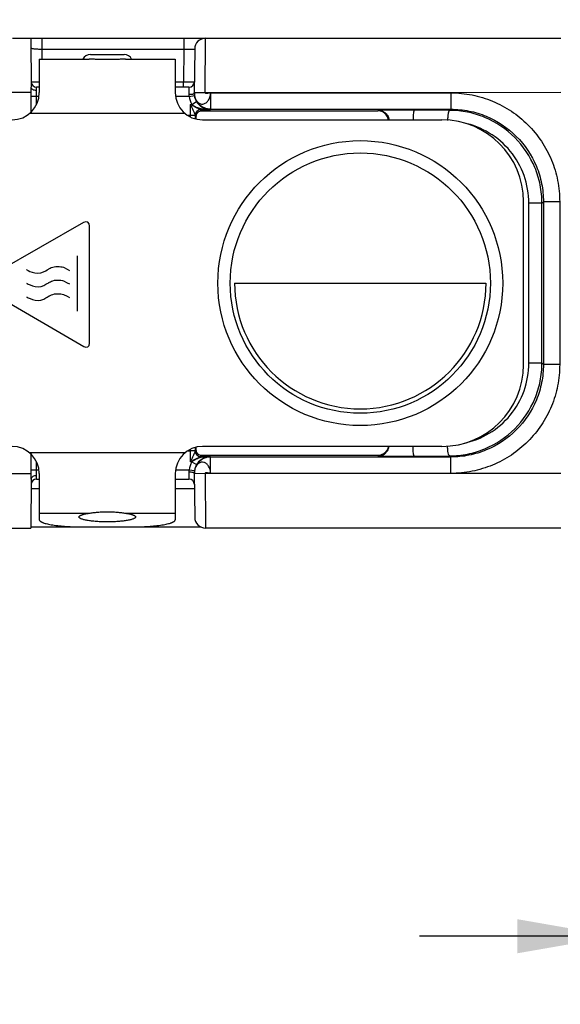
# Model space of a CAD drawing. Header units: inches. Extents: x 0 to 22, y 0 to 17.
# Tile 4 of 33: x 9.1 to 10, y 3.8 to 5.6. Entities that reach past the tile are written whole.
import ezdxf

# ---------------------------------------------------------------- set-up
doc = ezdxf.new("R2010")
doc.units = ezdxf.units.IN
doc.header["$LTSCALE"] = 1.21
doc.header["$MEASUREMENT"] = 0
doc.layers.get('0').update_dxf_attribs({"linetype": 'CONTINUOUS'})
for name, color, linetype in [('02___PRT_ALL_AXES', 7, 'CONTINUOUS'), ('03___PRT_ALL_CURVES', 7, 'CONTINUOUS'), ('06___PRT_ALL_SURFS', 7, 'CONTINUOUS'), ('DIMENSIONS', 7, 'CONTINUOUS'), ('FEATURES', 7, 'CONTINUOUS')]:
    doc.layers.add(name, color=color, linetype=linetype)
doc.styles.get("Standard").update_dxf_attribs({"font": 'txt', "width": 0.8})
doc.dimstyles.new('DIMSTYLE_1', dxfattribs={"dimtxt": 0.125, "dimasz": 0.18, "dimexe": 0.18, "dimexo": 0.0625, "dimgap": 0.09, "dimtad": 0, "dimtih": 1, "dimtoh": 1, "dimdec": 3, "dimzin": 4, "dimdsep": 46, "dimtxsty": 'STANDARD', "dimblk": '_FILLED', "dimblk1": '_FILLED', "dimblk2": '_FILLED', "dimcen": 0.09, "dimadec": 0, "dimazin": 0, "dimtp": 0.001, "dimtm": 0.001, "dimtfac": 1, "dimtdec": 3, "dimtofl": 0, "dimtmove": 0, "dimatfit": 3, "dimldrblk": '_FILLED', "dimfxl": 1, "dimtolj": 1, "dimtzin": 4, "dimarcsym": 0})

# ---------------------------------------------------------------- blocks, each defined once
blk = doc.blocks.new('_FILLED')
at = {"color": 0, "linetype": 'BYBLOCK'}
blk.add_solid([(0, 0), (-1, 0.174), (-1, -0.174)], dxfattribs=at)
blk = doc.blocks.new('*D3')
at = {"layer": 'DIMENSIONS', "color": 2, "linetype": 'CONTINUOUS'}
for p, q in [((7.3649, 5.5919), (7.3649, 6.4298)), ((10.1476, 5.5173), (10.1476, 6.4298)), ((7.3649, 6.3048), (8.0312, 6.3048)), ((10.1476, 6.3048), (9.4812, 6.3048))]:
    blk.add_line(p, q, dxfattribs=at)
at = {"layer": 'DIMENSIONS', "color": 2, "linetype": 'CONTINUOUS', "xscale": 0.18, "yscale": 0.18, "zscale": 0.18, "rotation": 180}
blk.add_blockref('_FILLED', (7.3649, 6.3048), dxfattribs=at)
at = {"layer": 'DIMENSIONS', "color": 2, "linetype": 'CONTINUOUS', "xscale": 0.18, "yscale": 0.18, "zscale": 0.18}
blk.add_blockref('_FILLED', (10.1476, 6.3048), dxfattribs=at)
at = {"layer": 'DIMENSIONS', "color": 2, "linetype": 'CONTINUOUS', "insert": (8.7562, 6.3673), "char_height": 0.125, "width": 1.325, "attachment_point": 2, "line_spacing_factor": 0.9}
blk.add_mtext('2.78{\\Ftxt.shx;\\W1.000000;\\H0.125000; }[70.681]', dxfattribs=at)
blk = doc.blocks.new('*D4')
at = {"layer": 'DIMENSIONS', "color": 2, "linetype": 'CONTINUOUS'}
for p, q in [((12.0059, 4.8002), (12.0059, 3.7798)), ((10.1476, 4.6923), (10.1476, 3.7798)), ((10.1476, 3.9048), (9.7876, 3.9048)), ((12.0059, 3.9048), (12.3659, 3.9048))]:
    blk.add_line(p, q, dxfattribs=at)
at = {"layer": 'DIMENSIONS', "color": 2, "linetype": 'CONTINUOUS', "xscale": 0.18, "yscale": 0.18, "zscale": 0.18}
blk.add_blockref('_FILLED', (10.1476, 3.9048), dxfattribs=at)
at = {"layer": 'DIMENSIONS', "color": 2, "linetype": 'CONTINUOUS', "xscale": 0.18, "yscale": 0.18, "zscale": 0.18, "rotation": 180}
blk.add_blockref('_FILLED', (12.0059, 3.9048), dxfattribs=at)
at = {"layer": 'DIMENSIONS', "color": 2, "linetype": 'CONTINUOUS', "insert": (11.0768, 3.9673), "char_height": 0.125, "width": 1.325, "attachment_point": 2, "line_spacing_factor": 0.9}
blk.add_mtext('1.86{\\Ftxt.shx;\\W1.000000;\\H0.125000; }[47.202]', dxfattribs=at)
blk = doc.blocks.new('*D5')
at = {"layer": 'DIMENSIONS', "color": 2, "linetype": 'CONTINUOUS'}
for p, q in [((7.3649, 5.2442), (7.3649, 7.1798)), ((12.0059, 5.2244), (12.0059, 7.1798)), ((7.3649, 7.0548), (8.9104, 7.0548)), ((12.0059, 7.0548), (10.4604, 7.0548))]:
    blk.add_line(p, q, dxfattribs=at)
at = {"layer": 'DIMENSIONS', "color": 2, "linetype": 'CONTINUOUS', "xscale": 0.18, "yscale": 0.18, "zscale": 0.18, "rotation": 180}
blk.add_blockref('_FILLED', (7.3649, 7.0548), dxfattribs=at)
at = {"layer": 'DIMENSIONS', "color": 2, "linetype": 'CONTINUOUS', "xscale": 0.18, "yscale": 0.18, "zscale": 0.18}
blk.add_blockref('_FILLED', (12.0059, 7.0548), dxfattribs=at)
at = {"layer": 'DIMENSIONS', "color": 2, "linetype": 'CONTINUOUS', "insert": (9.6854, 7.1173), "char_height": 0.125, "width": 1.425, "attachment_point": 2, "line_spacing_factor": 0.9}
blk.add_mtext('4.64{\\Ftxt.shx;\\W1.000000;\\H0.125000; }[117.883]', dxfattribs=at)

msp = doc.modelspace()

# ---------------------------------------------------------------- linework, layer by layer
at = {"color": 7, "linetype": 'CONTINUOUS'}
for p, q in [((9.0397, 5.5548), (10.0476, 5.5548)), ((9.0731, 5.5548), (9.0739, 5.4648)), ((9.0933, 5.5548), (9.0933, 5.5348)), ((9.3545, 5.5548), (9.3545, 5.5348)), ((9.3938, 5.4548), (9.3945, 5.5548)), ((9.0933, 5.5348), (9.0934, 5.5162)), ((9.0933, 5.5348), (9.3545, 5.5348)), ((9.1827, 5.5248), (9.2451, 5.5248)), ((9.3545, 5.5348), (9.354, 5.4748)), ((9.3545, 5.5348), (9.3745, 5.5349)), ((9.3745, 5.5349), (9.3738, 5.4534)), ((9.0738, 5.4747), (9.0888, 5.4747)), ((9.0739, 5.4191), (9.0739, 5.4648)), ((9.0889, 5.4648), (9.0838, 5.4648)), ((9.0839, 5.4585), (9.0838, 5.4648)), ((9.3389, 5.4748), (9.354, 5.4748)), ((9.364, 5.4648), (9.3389, 5.4648)), ((9.354, 5.4648), (9.354, 5.4748)), ((9.354, 5.4748), (9.374, 5.4747)), ((9.364, 5.4648), (9.3638, 5.4516)), ((9.0739, 5.4548), (9.014, 5.4548)), ((9.0883, 5.4478), (9.0739, 5.4478)), ((9.0839, 5.4331), (9.0839, 5.4585)), ((9.3642, 5.4478), (9.3394, 5.4478)), ((9.3642, 5.4478), (9.3741, 5.4492)), ((9.3738, 5.4549), (9.3938, 5.4548)), ((9.8454, 5.4544), (9.3938, 5.4548)), ((9.4038, 5.4542), (9.8454, 5.4544)), ((9.4038, 5.4542), (9.4038, 5.4242)), ((10.0476, 5.4548), (9.8454, 5.4544)), ((9.8454, 5.4542), (9.8454, 5.4242)), ((9.3664, 5.4332), (9.3664, 5.4128)), ((9.3664, 5.4332), (9.3693, 5.4332)), ((9.3693, 5.4332), (9.3779, 5.4383)), ((9.3664, 5.4128), (9.3622, 5.4128)), ((9.3754, 5.413), (9.3664, 5.4128)), ((9.3664, 5.4128), (9.3664, 5.4101)), ((9.3755, 5.4132), (9.3774, 5.4112)), ((9.3855, 5.4232), (9.3871, 5.4215)), ((9.3855, 5.4232), (9.4038, 5.4232)), ((9.3871, 5.4215), (9.7112, 5.4215)), ((9.4038, 5.4242), (9.4038, 5.4232)), ((9.4038, 5.4242), (9.8454, 5.4242)), ((9.7121, 5.4224), (9.7112, 5.4215)), ((9.7779, 5.4224), (9.7121, 5.4224)), ((9.8433, 5.4222), (9.7779, 5.4224)), ((9.8433, 5.4222), (9.8454, 5.4242)), ((9.3889, 5.4048), (9.8289, 5.4048)), ((9.9789, 4.9548), (9.9789, 5.2548)), ((10.0127, 5.2516), (9.9886, 5.2516)), ((9.9886, 4.9579), (9.9886, 5.2516)), ((10.0127, 5.2516), (10.0154, 5.2543)), ((10.0127, 4.9579), (10.0127, 5.2516)), ((10.0453, 5.2543), (10.0154, 5.2543)), ((10.0154, 5.2543), (10.0154, 4.9552)), ((10.0453, 5.2543), (10.0453, 4.9552)), ((10.0127, 4.9579), (9.9886, 4.9579)), ((10.0154, 4.9552), (10.0127, 4.9579)), ((10.0453, 4.9552), (10.0154, 4.9552)), ((9.3622, 4.7967), (9.3664, 4.7967)), ((9.3664, 4.7994), (9.3664, 4.7967)), ((9.3754, 4.7965), (9.3664, 4.7967)), ((9.3664, 4.7967), (9.3664, 4.7763)), ((9.3774, 4.7983), (9.3755, 4.7963)), ((9.8289, 4.8048), (9.3889, 4.8048)), ((9.0739, 4.7448), (9.0739, 4.7904)), ((9.0839, 4.751), (9.0839, 4.7765)), ((9.3693, 4.7763), (9.3664, 4.7763)), ((9.3693, 4.7763), (9.3779, 4.7713)), ((9.3871, 4.788), (9.3855, 4.7863)), ((9.4038, 4.7863), (9.3855, 4.7863)), ((9.7112, 4.788), (9.3871, 4.788)), ((9.4038, 4.7863), (9.4038, 4.7853)), ((9.8454, 4.7853), (9.4038, 4.7853)), ((9.4038, 4.7553), (9.4038, 4.7853)), ((9.7112, 4.788), (9.7121, 4.7871)), ((9.7121, 4.7871), (9.7779, 4.7871)), ((9.7779, 4.7871), (9.8433, 4.7874)), ((9.8454, 4.7853), (9.8433, 4.7874)), ((9.8454, 4.7553), (9.8454, 4.7853)), ((9.0739, 4.7618), (9.0883, 4.7618)), ((9.3394, 4.7618), (9.3642, 4.7618)), ((9.3638, 4.7579), (9.364, 4.7448)), ((9.3642, 4.7618), (9.3741, 4.7603)), ((9.3738, 4.7579), (9.3738, 4.7561)), ((9.014, 4.7548), (9.0739, 4.7548)), ((9.0739, 4.7448), (9.0731, 4.6548)), ((9.0838, 4.7448), (9.0839, 4.751)), ((9.0838, 4.7448), (9.0889, 4.7448)), ((9.3389, 4.7448), (9.364, 4.7448)), ((9.3738, 4.7561), (9.3745, 4.6746)), ((9.3938, 4.7548), (9.3738, 4.7546)), ((9.8454, 4.7551), (9.3938, 4.7548)), ((9.3938, 4.7548), (9.3945, 4.6548)), ((9.8454, 4.7551), (9.4038, 4.7553)), ((10.0476, 4.7548), (9.8454, 4.7551)), ((7.3919, 4.6548), (9.0731, 4.6548)), ((10.0476, 4.6548), (9.3945, 4.6548))]:
    msp.add_line(p, q, dxfattribs=at)
at = {"color": 3, "linetype": 'CONTINUOUS'}
for p, q in [((9.0737, 4.7273), (9.0889, 4.7273)), ((9.3389, 4.7273), (9.374, 4.7273)), ((9.0731, 4.6573), (9.1511, 4.6573)), ((9.2766, 4.6573), (9.3853, 4.6573))]:
    msp.add_line(p, q, dxfattribs=at)
at = {"color": 7, "linetype": 'CONTINUOUS'}
for points in [[(9.3738, 5.4534), (9.3739, 5.4515), (9.3741, 5.45), (9.3743, 5.4489), (9.3743, 5.4486)], [(9.3743, 4.7609), (9.3743, 4.7605), (9.374, 4.7594), (9.3738, 4.7579)]]:
    msp.add_lwpolyline(points, dxfattribs=at)
for radius in [0.2617, 0.2391]:
    msp.add_circle((9.6789, 5.1048), radius, dxfattribs=at)
for centre, radius, start, end in [((9.3945, 5.5348), 0.02, 90, 179.5), ((9.1827, 5.5098), 0.015, 90, 154.4208), ((9.2451, 5.5098), 0.015, 25.5792, 90), ((9.0838, 5.4748), 0.01, 180.5, 269.9999), ((9.364, 5.4748), 0.01, 270, 359.5001), ((9.4038, 5.4535), 0.03, 181.486, 188.289), ((9.4044, 5.4539), 0.0308, 210.5862, 233.3825), ((9.4045, 5.454), 0.0308, 233.3629, 239.6883), ((9.4045, 5.4539), 0.0308, 239.6907, 241.6359), ((9.3854, 5.4132), 0.01, 90.0034, 179.8781), ((10.5838, 5.413), 1.2084, 179.9903, 180.2952), ((9.3855, 5.4132), 0.01, 90.0033, 179.9967), ((9.4044, 5.4539), 0.0307, 241.6386, 246.3269), ((9.4043, 5.4536), 0.0304, 246.3071, 268.9942), ((9.8289, 5.2548), 0.15, 0, 90), ((9.8289, 4.9548), 0.15, 270, 360), ((10.5085, 4.7968), 1.1331, 179.7003, 180.0251), ((9.3854, 4.7963), 0.01, 180.1225, 270.0024), ((9.3855, 4.7963), 0.01, 180.0033, 269.9967), ((9.4045, 4.7556), 0.0308, 126.6344, 149.3967), ((9.4045, 4.7556), 0.0308, 120.3115, 126.6369), ((9.4045, 4.7556), 0.0308, 118.3641, 120.3091), ((9.4044, 4.7557), 0.0307, 113.6729, 118.3614), ((9.4043, 4.756), 0.0303, 90.9646, 113.7339), ((9.4038, 4.756), 0.03, 171.7106, 178.0862), ((9.0838, 4.7348), 0.01, 90, 179.5001), ((9.364, 4.7348), 0.01, 0.5, 90), ((9.3945, 4.6748), 0.02, 180.5, 270)]:
    msp.add_arc(centre, radius, start, end, dxfattribs=at)
for centre, start_param, end_param in [((9.3771, 5.4015), -1.339898, -1.064475), ((9.3771, 4.808), -2.077118, -1.801695)]:
    msp.add_ellipse(centre, major_axis=(0, 0.02), ratio=0.017455, start_param=start_param, end_param=end_param, dxfattribs=at)
for points, knots in [([(9.0732, 5.5382), (9.0732, 5.5378), (9.0736, 5.537), (9.0749, 5.5363), (9.0767, 5.5358), (9.0804, 5.5352), (9.0859, 5.5349), (9.0907, 5.5348), (9.0933, 5.5348)], [0, 0, 0, 0, 0.049917, 0.113926, 0.204529, 0.323781, 0.633693, 1, 1, 1, 1]), ([(9.0839, 5.4585), (9.0826, 5.4585), (9.0801, 5.4588), (9.0769, 5.4601), (9.0745, 5.4621), (9.0739, 5.4639), (9.0739, 5.4648)], [0, 0, 0, 0, 0.299867, 0.574096, 0.805173, 1, 1, 1, 1]), ([(9.3638, 5.4516), (9.365, 5.4516), (9.3674, 5.4517), (9.3706, 5.4521), (9.3726, 5.4526), (9.3738, 5.4534), (9.3738, 5.4538)], [0, 0, 0, 0, 0.362697, 0.674156, 0.890768, 1, 1, 1, 1]), ([(9.4038, 5.4242), (9.3999, 5.4242), (9.3919, 5.4258), (9.3819, 5.4326), (9.3753, 5.4426), (9.3737, 5.4506), (9.3738, 5.4545)], [0, 0, 0, 0, 0.250049, 0.500025, 0.749986, 1, 1, 1, 1]), ([(9.3738, 5.4545), (9.3738, 5.4518), (9.3744, 5.4466), (9.3774, 5.4398), (9.3821, 5.435), (9.3882, 5.4331), (9.3944, 5.4349), (9.3994, 5.4396), (9.4027, 5.4464), (9.4037, 5.4516), (9.4038, 5.4542)], [0, 0, 0, 0, 0.143631, 0.276269, 0.392713, 0.497214, 0.602641, 0.7212, 0.855575, 1, 1, 1, 1]), ([(9.4038, 5.4542), (9.4028, 5.4543), (9.4012, 5.454), (9.3991, 5.4536), (9.3975, 5.4533), (9.3961, 5.4532), (9.3949, 5.4532), (9.3939, 5.4537), (9.3938, 5.4544), (9.3938, 5.4548)], [0, 0, 0, 0, 0.279276, 0.43451, 0.584512, 0.717908, 0.825996, 0.910108, 1, 1, 1, 1]), ([(9.8454, 5.4544), (9.8519, 5.4544), (9.865, 5.4536), (9.8844, 5.4507), (9.9035, 5.446), (9.9282, 5.4371), (9.9572, 5.4216), (9.9877, 5.3966), (10.0127, 5.3661), (10.0313, 5.3313), (10.0428, 5.2935), (10.0453, 5.2673), (10.0453, 5.2543)], [0, 0, 0, 0, 0.062525, 0.125072, 0.187607, 0.250174, 0.375156, 0.500155, 0.625151, 0.750133, 0.875088, 1, 1, 1, 1]), ([(9.3664, 5.4332), (9.3673, 5.4313), (9.369, 5.4275), (9.3712, 5.4229), (9.3728, 5.4193), (9.3739, 5.4168), (9.3749, 5.4148), (9.3754, 5.4135), (9.3754, 5.413)], [0, 0, 0, 0, 0.283387, 0.561489, 0.695405, 0.821982, 0.929861, 1, 1, 1, 1]), ([(9.3664, 5.4332), (9.3683, 5.4322), (9.371, 5.4308), (9.3747, 5.4289), (9.3774, 5.4275), (9.3799, 5.4262), (9.382, 5.4252), (9.3834, 5.4244), (9.3844, 5.4239), (9.385, 5.4235), (9.3854, 5.4233), (9.3854, 5.4232)], [0, 0, 0, 0, 0.290387, 0.433809, 0.574627, 0.710822, 0.838078, 0.895411, 0.94547, 0.982696, 1, 1, 1, 1]), ([(9.3693, 5.4332), (9.3717, 5.4312), (9.3772, 5.4281), (9.3887, 5.4242), (9.3978, 5.4232), (9.4038, 5.4232)], [0, 0, 0, 0, 0.256859, 0.507809, 1, 1, 1, 1]), ([(9.3754, 5.4132), (9.3754, 5.4132), (9.3754, 5.4132), (9.3754, 5.4132), (9.3755, 5.4132)], [0, 0, 0, 0, 0.62229, 1, 1, 1, 1]), ([(9.3774, 5.4112), (9.3774, 5.4128), (9.378, 5.4157), (9.3812, 5.42), (9.3848, 5.4215), (9.3871, 5.4215)], [0, 0, 0, 0, 0.302931, 0.560608, 1, 1, 1, 1]), ([(9.3854, 5.4232), (9.3854, 5.4232), (9.3854, 5.4232), (9.3854, 5.4232), (9.3855, 5.4232)], [0, 0, 0, 0, 0.584438, 1, 1, 1, 1]), ([(9.7305, 5.4048), (9.7301, 5.4075), (9.7282, 5.4123), (9.7232, 5.4176), (9.7174, 5.4208), (9.7132, 5.4215), (9.7112, 5.4215)], [0, 0, 0, 0, 0.291819, 0.548452, 0.780342, 1, 1, 1, 1]), ([(9.7121, 5.4224), (9.7142, 5.4224), (9.7184, 5.4216), (9.7244, 5.4183), (9.7294, 5.4126), (9.7312, 5.4076), (9.7315, 5.4048)], [0, 0, 0, 0, 0.218484, 0.449792, 0.707051, 1, 1, 1, 1]), ([(9.7779, 5.4224), (9.7778, 5.4224), (9.7774, 5.4218), (9.7771, 5.4209), (9.7768, 5.4192), (9.7764, 5.4161), (9.7761, 5.4112), (9.7759, 5.4071), (9.7759, 5.4048)], [0, 0, 0, 0, 0.02953, 0.089104, 0.180514, 0.301514, 0.61771, 1, 1, 1, 1]), ([(9.8433, 5.4222), (9.843, 5.4221), (9.8424, 5.4217), (9.8413, 5.4199), (9.8403, 5.4162), (9.8395, 5.4105), (9.8393, 5.4061), (9.8392, 5.4038)], [0, 0, 0, 0, 0.043766, 0.110208, 0.324754, 0.633525, 1, 1, 1, 1]), ([(10.0127, 5.2516), (10.0127, 5.2628), (10.0105, 5.2853), (9.9975, 5.3281), (9.9659, 5.3754), (9.9188, 5.4069), (9.8764, 5.4199), (9.8543, 5.4221), (9.8433, 5.4222)], [0, 0, 0, 0, 0.126268, 0.252398, 0.502567, 0.751267, 0.875726, 1, 1, 1, 1]), ([(9.8454, 5.4242), (9.8565, 5.4242), (9.8788, 5.4221), (9.9214, 5.4091), (9.9687, 5.3776), (10.0003, 5.3303), (10.0132, 5.2877), (10.0154, 5.2654), (10.0154, 5.2543)], [0, 0, 0, 0, 0.125255, 0.250552, 0.500004, 0.749455, 0.874749, 1, 1, 1, 1]), ([(9.9886, 5.2516), (9.9886, 5.2688), (9.9827, 5.3034), (9.9569, 5.3489), (9.9176, 5.383), (9.8854, 5.3957), (9.8688, 5.3991)], [0, 0, 0, 0, 0.251968, 0.502885, 0.75219, 1, 1, 1, 1]), ([(9.8433, 4.7874), (9.8543, 4.7874), (9.8764, 4.7896), (9.9188, 4.8026), (9.9659, 4.8341), (9.9975, 4.8814), (10.0105, 4.9243), (10.0127, 4.9467), (10.0127, 4.9579)], [0, 0, 0, 0, 0.124274, 0.248732, 0.497431, 0.747601, 0.873731, 1, 1, 1, 1]), ([(9.8688, 4.8104), (9.8853, 4.8138), (9.9176, 4.8265), (9.9569, 4.8606), (9.9827, 4.9061), (9.9886, 4.9407), (9.9886, 4.9579)], [0, 0, 0, 0, 0.247809, 0.497113, 0.748031, 1, 1, 1, 1]), ([(10.0453, 4.9552), (10.0453, 4.9422), (10.0428, 4.916), (10.0313, 4.8782), (10.0127, 4.8434), (9.9877, 4.8129), (9.9572, 4.7879), (9.9282, 4.7724), (9.9035, 4.7636), (9.8844, 4.7588), (9.865, 4.756), (9.8519, 4.7551), (9.8454, 4.7551)], [0, 0, 0, 0, 0.124912, 0.249867, 0.374849, 0.499845, 0.624844, 0.749826, 0.812393, 0.874928, 0.937475, 1, 1, 1, 1]), ([(10.0154, 4.9552), (10.0154, 4.9441), (10.0132, 4.9219), (10.0003, 4.8792), (9.9687, 4.8319), (9.9214, 4.8004), (9.8788, 4.7875), (9.8565, 4.7853), (9.8454, 4.7853)], [0, 0, 0, 0, 0.125251, 0.250545, 0.499996, 0.749448, 0.874745, 1, 1, 1, 1]), ([(9.3754, 4.7965), (9.3754, 4.796), (9.3749, 4.7948), (9.3739, 4.7927), (9.3728, 4.7902), (9.3712, 4.7866), (9.369, 4.782), (9.3673, 4.7782), (9.3664, 4.7763)], [0, 0, 0, 0, 0.070158, 0.178, 0.304613, 0.438517, 0.71662, 1, 1, 1, 1]), ([(9.3755, 4.7963), (9.3754, 4.7963), (9.3754, 4.7963), (9.3754, 4.7963), (9.3754, 4.7963)], [0, 0, 0, 0, 0.376952, 1, 1, 1, 1]), ([(9.3871, 4.788), (9.3848, 4.7881), (9.3812, 4.7896), (9.378, 4.7938), (9.3774, 4.7967), (9.3774, 4.7983)], [0, 0, 0, 0, 0.439392, 0.697069, 1, 1, 1, 1]), ([(9.7305, 4.8047), (9.7301, 4.802), (9.7282, 4.7972), (9.7232, 4.7919), (9.7174, 4.7888), (9.7132, 4.788), (9.7112, 4.788)], [0, 0, 0, 0, 0.291819, 0.548452, 0.780342, 1, 1, 1, 1]), ([(9.7121, 4.7871), (9.7142, 4.7872), (9.7184, 4.7879), (9.7244, 4.7912), (9.7294, 4.7969), (9.7312, 4.802), (9.7316, 4.8047)], [0, 0, 0, 0, 0.218468, 0.449741, 0.706935, 1, 1, 1, 1]), ([(9.7779, 4.7871), (9.7778, 4.7872), (9.7774, 4.7877), (9.7771, 4.7887), (9.7768, 4.7903), (9.7764, 4.7934), (9.7761, 4.7983), (9.7759, 4.8024), (9.7759, 4.8047)], [0, 0, 0, 0, 0.029529, 0.089103, 0.180513, 0.301512, 0.617707, 1, 1, 1, 1]), ([(9.8433, 4.7874), (9.843, 4.7874), (9.8424, 4.7878), (9.8413, 4.7896), (9.8403, 4.7934), (9.8395, 4.799), (9.8393, 4.8034), (9.8392, 4.8058)], [0, 0, 0, 0, 0.043766, 0.110208, 0.324754, 0.633525, 1, 1, 1, 1]), ([(9.3854, 4.7863), (9.3854, 4.7862), (9.385, 4.786), (9.3844, 4.7856), (9.3834, 4.7852), (9.382, 4.7844), (9.3799, 4.7833), (9.3774, 4.782), (9.3747, 4.7806), (9.371, 4.7787), (9.3683, 4.7773), (9.3664, 4.7763)], [0, 0, 0, 0, 0.017323, 0.054545, 0.104601, 0.161938, 0.289195, 0.425391, 0.566206, 0.709625, 1, 1, 1, 1]), ([(9.4038, 4.7863), (9.3978, 4.7863), (9.3887, 4.7853), (9.3772, 4.7815), (9.3717, 4.7784), (9.3693, 4.7763)], [0, 0, 0, 0, 0.492191, 0.743141, 1, 1, 1, 1]), ([(9.4038, 4.7853), (9.3999, 4.7853), (9.3919, 4.7837), (9.3819, 4.7769), (9.3753, 4.7669), (9.3737, 4.7589), (9.3738, 4.755)], [0, 0, 0, 0, 0.250031, 0.500013, 0.74998, 1, 1, 1, 1]), ([(9.4038, 4.7553), (9.4035, 4.7598), (9.4019, 4.7665), (9.3965, 4.773), (9.3916, 4.7758), (9.3862, 4.7761), (9.3812, 4.7737), (9.3773, 4.7694), (9.3756, 4.7656), (9.375, 4.7636)], [0, 0, 0, 0, 0.286791, 0.414041, 0.527447, 0.633331, 0.742667, 0.864127, 1, 1, 1, 1]), ([(9.3855, 4.7863), (9.3854, 4.7863), (9.3854, 4.7863), (9.3854, 4.7863), (9.3854, 4.7863)], [0, 0, 0, 0, 0.415595, 1, 1, 1, 1]), ([(9.3638, 4.7579), (9.365, 4.7579), (9.3674, 4.7579), (9.3706, 4.7574), (9.3726, 4.7569), (9.3738, 4.7561), (9.3738, 4.7557)], [0, 0, 0, 0, 0.362704, 0.674165, 0.890773, 1, 1, 1, 1]), ([(9.375, 4.7636), (9.3748, 4.7629), (9.374, 4.7601), (9.3738, 4.7572), (9.3738, 4.755)], [0, 0, 0, 0, 0.245273, 1, 1, 1, 1]), ([(9.0839, 4.7511), (9.0826, 4.7511), (9.0801, 4.7508), (9.0769, 4.7495), (9.0745, 4.7474), (9.0739, 4.7456), (9.0739, 4.7448)], [0, 0, 0, 0, 0.299065, 0.572703, 0.804004, 1, 1, 1, 1]), ([(9.4038, 4.7553), (9.4028, 4.7552), (9.4012, 4.7555), (9.3991, 4.7559), (9.3975, 4.7561), (9.3961, 4.7563), (9.3949, 4.7563), (9.3939, 4.7558), (9.3938, 4.7551), (9.3938, 4.7548)], [0, 0, 0, 0, 0.279015, 0.434404, 0.584734, 0.718453, 0.82662, 0.910374, 1, 1, 1, 1])]:
    msp.add_open_spline(points, degree=3, knots=knots, dxfattribs=at)
for points in [[(9.3638, 5.4516), (9.3638, 5.4503), (9.3639, 5.449), (9.3642, 5.4478)], [(9.3642, 5.4478), (9.3649, 5.4427), (9.3667, 5.4376), (9.3693, 5.4332)], [(9.3741, 5.4492), (9.3746, 5.4454), (9.376, 5.4416), (9.3779, 5.4383)], [(9.3693, 4.7763), (9.3667, 4.7719), (9.3649, 4.7669), (9.3642, 4.7618)], [(9.3642, 4.7618), (9.3639, 4.7605), (9.3638, 4.7592), (9.3638, 4.7579)], [(9.3779, 4.7713), (9.376, 4.7679), (9.3746, 4.7641), (9.3741, 4.7603)]]:
    msp.add_open_spline(points, degree=3, dxfattribs=at)
at = {"layer": '02___PRT_ALL_AXES', "color": 7, "linetype": 'CONTINUOUS'}
for p, q in [((9.0889, 5.5162), (9.1806, 5.5162)), ((9.2471, 5.5162), (9.3389, 5.5162)), ((9.0889, 4.6821), (9.1806, 4.6821)), ((9.2471, 4.6821), (9.3389, 4.6821))]:
    msp.add_line(p, q, dxfattribs=at)
for points, knots in [([(9.2471, 5.5162), (9.2459, 5.5162), (9.2434, 5.5162), (9.2382, 5.516), (9.2314, 5.5158), (9.2227, 5.5155), (9.2139, 5.5154), (9.205, 5.5155), (9.1964, 5.5158), (9.1895, 5.516), (9.1843, 5.5162), (9.1818, 5.5162), (9.1806, 5.5162)], [0, 0, 0, 0, 0.053945, 0.111284, 0.234214, 0.365093, 0.500009, 0.634924, 0.7658, 0.888723, 0.946057, 1, 1, 1, 1]), ([(9.1619, 4.6751), (9.1619, 4.6753), (9.1619, 4.6756), (9.1622, 4.6761), (9.1626, 4.6766), (9.1631, 4.6771), (9.1638, 4.6776), (9.1647, 4.6781), (9.1657, 4.6785), (9.1668, 4.679), (9.1681, 4.6794), (9.1701, 4.68), (9.1729, 4.6807), (9.1766, 4.6814), (9.1792, 4.6819), (9.1806, 4.6821)], [0, 0, 0, 0, 0.024141, 0.050452, 0.080633, 0.115793, 0.156563, 0.203293, 0.256173, 0.315283, 0.380598, 0.45204, 0.612836, 0.796271, 1, 1, 1, 1]), ([(9.2139, 4.6661), (9.2105, 4.6661), (9.2038, 4.6662), (9.1957, 4.6666), (9.1894, 4.6671), (9.1851, 4.6676), (9.181, 4.6681), (9.1772, 4.6687), (9.1738, 4.6693), (9.1708, 4.67), (9.1681, 4.6708), (9.1662, 4.6715), (9.1649, 4.672), (9.1641, 4.6725), (9.1634, 4.6729), (9.1629, 4.6733), (9.1624, 4.6738), (9.1621, 4.6742), (9.1619, 4.6746), (9.1619, 4.675), (9.1619, 4.6751)], [0, 0, 0, 0, 0.187575, 0.36826, 0.453831, 0.535194, 0.61162, 0.682403, 0.746924, 0.804663, 0.855166, 0.898154, 0.916786, 0.93351, 0.94837, 0.961444, 0.972865, 0.982846, 0.991726, 1, 1, 1, 1]), ([(9.1806, 4.6821), (9.1831, 4.6824), (9.1883, 4.6831), (9.1964, 4.684), (9.205, 4.6846), (9.2109, 4.6848), (9.2139, 4.6848)], [0, 0, 0, 0, 0.223663, 0.469888, 0.731182, 1, 1, 1, 1]), ([(9.2139, 4.6848), (9.2169, 4.6848), (9.2228, 4.6846), (9.2314, 4.684), (9.2395, 4.6831), (9.2446, 4.6824), (9.2471, 4.6821)], [0, 0, 0, 0, 0.26881, 0.530104, 0.776333, 1, 1, 1, 1]), ([(9.2659, 4.6751), (9.2659, 4.675), (9.2658, 4.6746), (9.2656, 4.6742), (9.2653, 4.6738), (9.2649, 4.6733), (9.2643, 4.6729), (9.2636, 4.6725), (9.2628, 4.672), (9.2615, 4.6715), (9.2596, 4.6708), (9.257, 4.67), (9.2539, 4.6693), (9.2505, 4.6687), (9.2468, 4.6681), (9.2427, 4.6676), (9.2383, 4.6671), (9.2321, 4.6666), (9.2239, 4.6662), (9.2172, 4.6661), (9.2139, 4.6661)], [0, 0, 0, 0, 0.008274, 0.017154, 0.027135, 0.038556, 0.05163, 0.06649, 0.083214, 0.101846, 0.144834, 0.195337, 0.253076, 0.317597, 0.38838, 0.464806, 0.546169, 0.63174, 0.812425, 1, 1, 1, 1]), ([(9.2471, 4.6821), (9.2485, 4.6819), (9.2511, 4.6814), (9.2549, 4.6807), (9.2576, 4.68), (9.2596, 4.6794), (9.2609, 4.679), (9.262, 4.6785), (9.263, 4.6781), (9.2639, 4.6776), (9.2646, 4.6771), (9.2652, 4.6766), (9.2656, 4.6761), (9.2658, 4.6756), (9.2659, 4.6753), (9.2659, 4.6751)], [0, 0, 0, 0, 0.203729, 0.387164, 0.54796, 0.619402, 0.684717, 0.743827, 0.796707, 0.843437, 0.884207, 0.919367, 0.949548, 0.975859, 1, 1, 1, 1])]:
    msp.add_open_spline(points, degree=3, knots=knots, dxfattribs=at)
at = {"layer": '03___PRT_ALL_CURVES', "color": 40, "linetype": 'CONTINUOUS'}
for p, q in [((9.1703, 5.2159), (8.9835, 5.1096)), ((9.1813, 4.9947), (9.1811, 5.2095)), ((9.1588, 5.053), (9.1591, 5.1546)), ((9.1332, 5.1338), (9.1399, 5.1306)), ((9.1399, 5.1306), (9.1441, 5.1282)), ((9.1336, 5.1088), (9.1403, 5.1056)), ((9.1403, 5.1056), (9.1445, 5.1032)), ((8.9834, 5.0971), (9.1705, 4.9885)), ((9.1335, 5.0837), (9.1402, 5.0805)), ((9.1402, 5.0805), (9.1444, 5.0781))]:
    msp.add_line(p, q, dxfattribs=at)
for points in [[(9.1811, 5.2095), (9.1811, 5.2164), (9.1762, 5.2193), (9.1703, 5.2159)], [(9.0652, 5.1297), (9.0652, 5.1297), (9.0835, 5.1178), (9.0969, 5.1254)], [(9.0969, 5.1254), (9.1088, 5.1322), (9.104, 5.1299), (9.1109, 5.1332)], [(9.1109, 5.1332), (9.1177, 5.1364), (9.1274, 5.1356), (9.1332, 5.1338)], [(9.0656, 5.1047), (9.0656, 5.1047), (9.0839, 5.0928), (9.0973, 5.1004)], [(9.0973, 5.1004), (9.1092, 5.1072), (9.1044, 5.1049), (9.1113, 5.1082)], [(9.1113, 5.1082), (9.1181, 5.1114), (9.1278, 5.1106), (9.1336, 5.1088)], [(9.1112, 5.0831), (9.118, 5.0863), (9.1277, 5.0855), (9.1335, 5.0837)], [(9.0655, 5.0796), (9.0655, 5.0796), (9.0838, 5.0677), (9.0972, 5.0753)], [(9.0972, 5.0753), (9.1091, 5.0821), (9.1043, 5.0798), (9.1112, 5.0831)], [(9.1705, 4.9885), (9.1764, 4.9851), (9.1813, 4.9878), (9.1813, 4.9947)]]:
    msp.add_open_spline(points, degree=3, dxfattribs=at)
at = {"layer": '06___PRT_ALL_SURFS', "color": 7, "linetype": 'CONTINUOUS'}
msp.add_line((9.4479, 5.1048), (9.9098, 5.1048), dxfattribs=at)
msp.add_arc((9.6789, 5.1048), 0.231, 180, 360, dxfattribs=at)
at = {"layer": 'FEATURES', "color": 7, "linetype": 'CONTINUOUS'}
for p, q in [((9.0889, 5.5162), (9.0889, 5.4548)), ((9.3389, 5.5162), (9.3389, 5.4548)), ((9.3571, 5.4162), (9.0707, 5.4162)), ((9.0707, 4.7933), (9.3571, 4.7933)), ((9.0889, 4.7548), (9.0889, 4.6701)), ((9.3389, 4.7548), (9.3389, 4.6701)), ((9.1639, 4.657), (9.2639, 4.657))]:
    msp.add_line(p, q, dxfattribs=at)
for centre, start, end in [((9.0389, 5.4548), 270, 360), ((9.3889, 5.4548), 180, 270), ((9.0389, 4.7548), 0, 90), ((9.3889, 4.7548), 90, 180)]:
    msp.add_arc(centre, 0.05, start, end, dxfattribs=at)
for points, knots in [([(9.0889, 4.6701), (9.0889, 4.6699), (9.0889, 4.6694), (9.0892, 4.6688), (9.0897, 4.6681), (9.0903, 4.6675), (9.0911, 4.6669), (9.0921, 4.6663), (9.0933, 4.6657), (9.0946, 4.6651), (9.0961, 4.6645), (9.0984, 4.6637), (9.1017, 4.6628), (9.1061, 4.6617), (9.111, 4.6608), (9.1164, 4.66), (9.1223, 4.6592), (9.1286, 4.6586), (9.1376, 4.6578), (9.1494, 4.6572), (9.159, 4.657), (9.1639, 4.657)], [0, 0, 0, 0, 0.008271, 0.017153, 0.027131, 0.038547, 0.051618, 0.066478, 0.083204, 0.101831, 0.122372, 0.14482, 0.195326, 0.253059, 0.317583, 0.388362, 0.464781, 0.546157, 0.631748, 0.812375, 1, 1, 1, 1]), ([(9.2639, 4.657), (9.2687, 4.657), (9.2783, 4.6572), (9.2901, 4.6578), (9.2991, 4.6586), (9.3054, 4.6592), (9.3113, 4.66), (9.3167, 4.6608), (9.3217, 4.6617), (9.3261, 4.6628), (9.3293, 4.6637), (9.3316, 4.6645), (9.3331, 4.6651), (9.3344, 4.6657), (9.3356, 4.6663), (9.3366, 4.6669), (9.3374, 4.6675), (9.338, 4.6681), (9.3385, 4.6688), (9.3388, 4.6694), (9.3389, 4.6699), (9.3389, 4.6701)], [0, 0, 0, 0, 0.187625, 0.368252, 0.453843, 0.535219, 0.611638, 0.682417, 0.746941, 0.804674, 0.85518, 0.877628, 0.898169, 0.916796, 0.933522, 0.948382, 0.961453, 0.972869, 0.982847, 0.991729, 1, 1, 1, 1])]:
    msp.add_open_spline(points, degree=3, knots=knots, dxfattribs=at)

# ---------------------------------------------------------------- dimensions: what is measured, and where the dimension line sits
at = {"layer": 'DIMENSIONS', "color": 2, "linetype": 'CONTINUOUS'}
for base, p1, p2, picture, middle in [((12.0059, 7.0548), (7.3649, 5.2442), (12.0059, 5.2244), '*D5', (9.5604, 7.0548)), ((10.1476, 6.3048), (7.3649, 5.5919), (10.1476, 5.5173), '*D3', (8.6312, 6.3048))]:
    dim = msp.add_linear_dim(base=base, p1=p1, p2=p2, dimstyle='DIMSTYLE_1', dxfattribs=at)
    dim.commit()
    dim.dimension.update_dxf_attribs({"geometry": picture, "text_midpoint": middle, "dimtype": 160})
dim = msp.add_linear_dim(base=(10.1476, 3.9048), p1=(12.0059, 4.8002), p2=(10.1476, 4.6923), angle=180, dimstyle='DIMSTYLE_1', dxfattribs=at)
dim.commit()
dim.dimension.update_dxf_attribs({"geometry": '*D4', "text_midpoint": (10.9518, 3.9048), "dimtype": 160})

doc.saveas('drawing.dxf')
